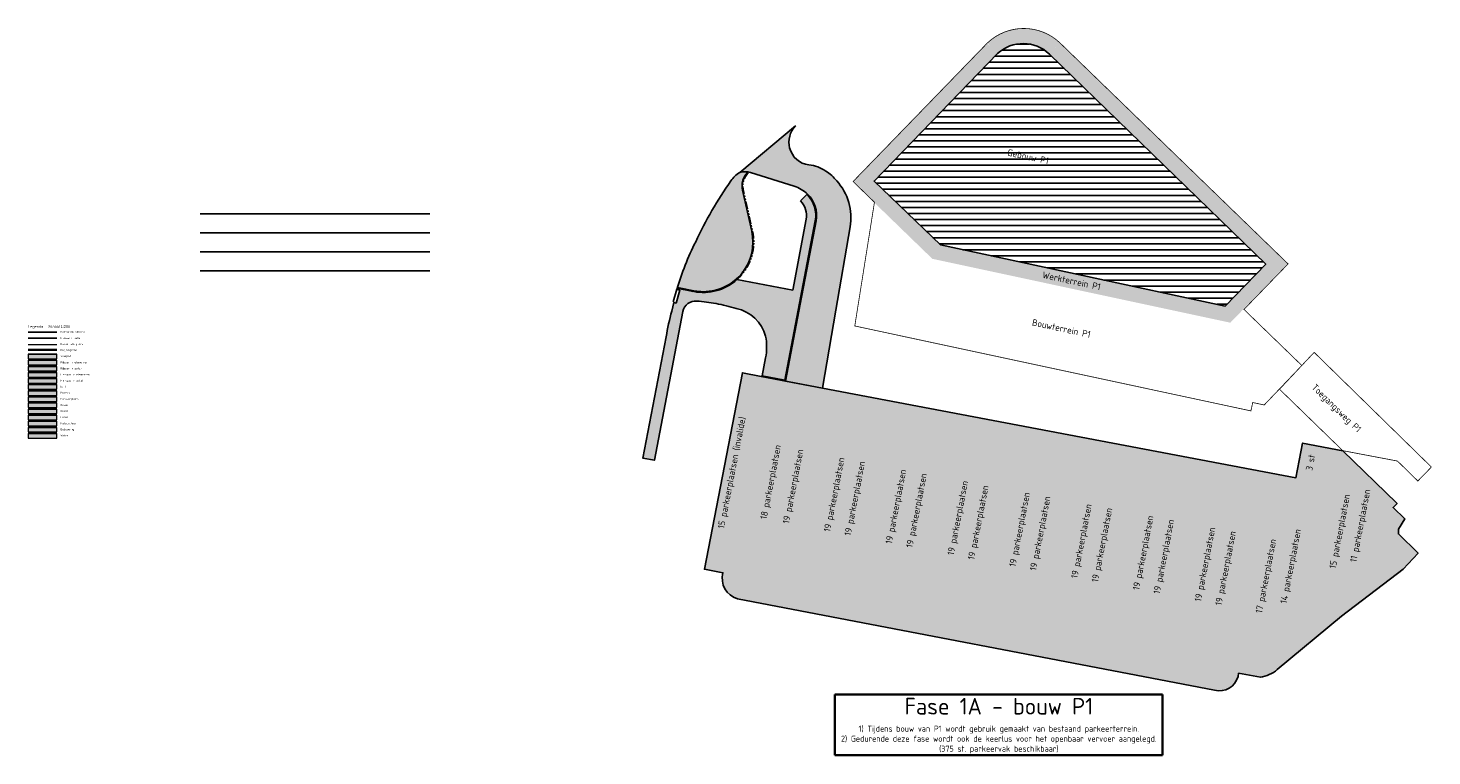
# Model space of a CAD drawing. Header units: metres. Extents: x 147454 to 148962, y 409264 to 410698.
# Tile 36 of 36: x 148320 to 148688, y 410507 to 410698. Entities that reach past the tile are written whole.
import ezdxf
from ezdxf.enums import TextEntityAlignment as Align
from ezdxf.lldxf.tags import DXFTag

# ---------------------------------------------------------------- set-up
doc = ezdxf.new("R2010")
doc.units = ezdxf.units.M
doc.linetypes.add('VH-TROTTOIRBAND_180-200', pattern=[20, 10, -2, 2, -2, 2, -2])
doc.linetypes.add('XX-PROJECTGRENS', pattern=[18, 12, -3, 0, -3])
doc.layers.get('Defpoints').update_dxf_attribs({"color": 171})
for name, color, linetype, lineweight in [('B-WE-KG-GRENS_PERCEEL-G', 150, 'KG-PERCEEL', 18), ('N-WE-KG-GRENS_PROJECT-G', 7, 'XX-PROJECTGRENS', 35), ('N-WE-KG-WERKGRENS-G', 7, 'XX-WERKGRENS', 35), ('X-XX-AL-LEGENDA-G', 7, 'Continuous', 18), ('X-XX-AL-LEGENDA-T25', 7, 'Continuous', 25), ('X-XX-AL-LEGENDA-T35', 50, 'Continuous', 35), ('X-XX-AL-T35', 50, 'Continuous', 35)]:
    doc.layers.add(name, color=color, linetype=linetype, lineweight=lineweight)
for name, color, linetype in [('B-WE-VH-VERHARDING-G', 252, 'Continuous'), ('N-WE-VH-KANTVERHARDING-G', 210, 'Continuous'), ('N-WE-VH-VERHARDING-AP_GROEN3', 75, 'Continuous'), ('N-WE-VH-VERHARDING-AP_WATER', 7, 'Continuous'), ('T-WE-VH-FASE-2A', 151, 'Continuous'), ('T-WE-VH-KANTOPSLUITING_TROTTOIRBAND_180 200-G', 210, 'VH-TROTTOIRBAND_180-200'), ('T-WE-VH-KANTVERHARDING-G', 210, 'Continuous'), ('T-WE-VH-VERHARDING-O', 252, 'Continuous')]:
    doc.layers.add(name, color=color, linetype=linetype)
for name, color, linetype, true_color in [('N-WE-VH-VERHARDING-AP_BEBOUWING', 7, 'Continuous', 0xe7e2d0), ('N-WE-VH-VERHARDING-AP_FIETSPAD-ASFALT', 7, 'Continuous', 0xcf7363), ('N-WE-VH-VERHARDING-AP_FIETSPAD-ELEMENT', 7, 'Continuous', 0xda9386), ('N-WE-VH-VERHARDING-AP_GROEN1', 7, 'Continuous', 0xdbffb8), ('N-WE-VH-VERHARDING-AP_GROEN2', 7, 'Continuous', 0xe6ec9c), ('N-WE-VH-VERHARDING-AP_INRIT', 7, 'Continuous', 0xfed9b3), ('N-WE-VH-VERHARDING-AP_NATUURSTEEN', 7, 'Continuous', 0xcccddb), ('N-WE-VH-VERHARDING-AP_PARKEERPLAATS', 7, 'Continuous', 0xa2bfc8), ('N-WE-VH-VERHARDING-AP_PLATEAU', 7, 'Continuous', 0xbc7452), ('N-WE-VH-VERHARDING-AP_RIJBAAN-ASFALT', 7, 'Continuous', 0xededed), ('N-WE-VH-VERHARDING-AP_RIJBAAN-ELEMENT', 7, 'Continuous', 0xc5b096), ('N-WE-VH-VERHARDING-AP_VOETPAD', 7, 'Continuous', 0xdbdbdb), ('T-WE-VH-FASE-1A', 7, 'Continuous', 0x00cccc), ('T-WE-VH-FASE-1B', 7, 'Continuous', 0x007f00), ('T-WE-VH-FASE-1C', 7, 'Continuous', 0xd4160c)]:
    doc.layers.add(name, color=color, linetype=linetype, true_color=true_color)
doc.styles.add('A-ARIAL', font='arial.ttf')
doc.styles.add('NLCS-ISO-M200-T25', font='NLCS-ISO.TTF', dxfattribs={"height": 0.5})
doc.styles.add('NLCS-ISO-M200-T35', font='NLCS-ISO.TTF', dxfattribs={"height": 0.7000000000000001})
doc.styles.add('NLCS-ISO-M500-T35', font='NLCS-ISO.TTF', dxfattribs={"height": 1.75})
doc.styles.get("Standard").update_dxf_attribs({"font": 'iv-font.shx'})
tags = doc.linetypes.add('KG-PERCEEL', pattern='A,5.5,-2,["P",Standard,S=1.8,R=0,X=-0.5,Y=-0.9],-2,5.5,-2,[5,NLCS.SHX,S=0.75,R=0,X=0,Y=0],-2', length=19).pattern_tags.tags
tags[6] = DXFTag(74, 10)
doc.linetypes.add('XX-WERKGRENS', pattern='A,0,[137,NLCS.SHX,S=0.5,R=0,X=0,Y=0],-30', length=30)

# ---------------------------------------------------------------- blocks, each defined once
blk = doc.blocks.new('Fase 1 - P-terrein in gebruik + keerlus')
at = {"layer": 'N-WE-VH-VERHARDING-AP_RIJBAAN-ASFALT', "transparency": 33554559}
h = blk.add_hatch(color=256, dxfattribs=at)
edge = h.paths.add_edge_path()
edge.add_line((147518.602, 410605.768), (147528.33, 410603.913))
edge.add_line((147528.33, 410603.913), (147531.83, 410624.343))
edge.add_line((147531.83, 410624.343), (147535.574, 410646.196))
edge.add_arc((147521.3134097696, 410648.6032031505), 14.46233247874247, 350.4187310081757, 402.1420041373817)
edge.add_arc((147522.0372083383, 410650.166458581), 12.89434945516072, 39.14803952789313, 56.24425524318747)
edge.add_arc((147523.5330670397, 410652.1549243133), 10.41085715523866, 57.00804634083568, 83.31501348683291)
edge.add_arc((147525.4558100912, 410668.4064839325), 5.954065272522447, 194.4076313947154, 263.1435444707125, ccw=False)
edge.add_arc((147525.6535655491, 410668.4668930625), 6.160639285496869, 136.1605247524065, 194.4941611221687, ccw=False)
edge.add_line((147521.21, 410672.734), (147506.594, 410660.512))
edge.add_arc((147507.9819954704, 410655.4569167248), 5.242174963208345, 73.99925770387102, 105.3535677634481, ccw=False)
edge.add_line((147509.427, 410660.496), (147520.881, 410656.875))
edge.add_arc((147518.3876184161, 410648.6556406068), 8.589227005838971, 45.82537545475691, 73.12457760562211, ccw=False)
edge.add_arc((147519.0681824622, 410649.2522009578), 7.687453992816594, -11.131880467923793, 46.36500718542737, ccw=False)
edge.add_line((147526.611, 410647.768), (147522.456, 410625.979))
edge.add_line((147522.456, 410625.979), (147518.602, 410605.768))
h = blk.add_hatch(color=256, dxfattribs=at)
edge = h.paths.add_edge_path()
edge.add_line((147512.206, 410606.963), (147507.283, 410607.936))
edge.add_line((147507.283, 410607.936), (147497.334, 410556.38))
edge.add_line((147497.334, 410556.38), (147502.164, 410555.448))
edge.add_arc((147507.6350761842, 410554.0252860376), 5.653033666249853, 165.423486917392, 253.113485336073)
edge.add_line((147505.993, 410548.616), (147631.188, 410524.603))
edge.add_arc((147632.4117661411, 410529.5477622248), 5.093945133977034, 256.0993317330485, 344.8211545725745)
edge.add_line((147637.328, 410528.214), (147637.476, 410529.062))
edge.add_line((147637.476, 410529.062), (147642.292, 410528.189))
edge.add_line((147642.292, 410528.189), (147643.191, 410528.026))
edge.add_arc((147641.8941878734, 410536.6628887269), 8.733703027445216, 278.5390622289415, 310.8349395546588)
edge.add_line((147647.6050000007, 410530.0550000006), (147664.488, 410544.028))
edge.add_line((147664.488, 410544.028), (147680.629, 410556.437))
edge.add_line((147680.629, 410556.437), (147684.568, 410560.587))
edge.add_line((147684.568, 410560.587), (147679.405, 410565.644))
edge.add_line((147679.405, 410565.644), (147679.405, 410566.9240092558))
edge.add_line((147679.405, 410566.9240092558), (147681.106, 410569.577))
edge.add_line((147681.106, 410569.577), (147678.033, 410572.585))
edge.add_line((147678.033, 410572.585), (147679.0809227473, 410573.65454655))
edge.add_line((147679.0809227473, 410573.65454655), (147678.9450199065, 410573.7877017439))
edge.add_line((147678.9450199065, 410573.7877017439), (147664.8151990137, 410587.4927950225))
edge.add_line((147664.8151990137, 410587.4927950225), (147654.260173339, 410589.4952883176))
edge.add_line((147654.260173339, 410589.4952883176), (147652.535, 410580.402))
edge.add_line((147652.535, 410580.402), (147528.33, 410603.913))
edge.add_line((147528.33, 410603.913), (147512.206, 410606.963))
at = {"layer": 'N-WE-VH-VERHARDING-AP_VOETPAD'}
h = blk.add_hatch(color=256, dxfattribs=at)
edge = h.paths.add_edge_path()
edge.add_arc((147518.6886771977, 410649.1590082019), 5.437275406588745, -9.837775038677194, 45.36264491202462, ccw=False)
edge.add_line((147524.046, 410648.23), (147520.479, 410629.617))
edge.add_line((147520.479, 410629.617), (147505.8620707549, 410632.3883672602))
edge.add_arc((147497.0526224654, 410642.2186073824), 13.20000000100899, 258.8982809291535, 311.86536077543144, ccw=False)
edge.add_line((147494.5109438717, 410629.26562047), (147490.6321726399, 410630.0267259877))
edge.add_arc((147490.5909015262, 410629.6863773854), 0.3428417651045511, 83.08599599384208, 165.0124935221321)
edge.add_line((147490.2597224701, 410629.7750391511), (147490.8527237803, 410629.6079337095))
edge.add_line((147490.8527237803, 410629.6079337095), (147489.8896365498, 410626.243603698))
edge.add_line((147489.8896365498, 410626.243603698), (147489.3129924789, 410626.4086762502))
edge.add_line((147489.3129924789, 410626.4086762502), (147488.7601435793, 410624.1338014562))
edge.add_arc((147559.6552934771, 410605.0750880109), 73.41223901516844, 164.95294682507, 170.3640936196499)
edge.add_line((147487.2788033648, 410617.363314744), (147481.1452523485, 410585.5664535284))
edge.add_line((147481.1452523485, 410585.5664535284), (147484.1916462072, 410584.9780865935))
edge.add_line((147484.1916462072, 410584.9780865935), (147491.6348028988, 410624.022906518))
edge.add_arc((147495.0170743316, 410623.3068749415), 3.457233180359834, 84.87608833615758, 168.0468876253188, ccw=False)
edge.add_arc((147491.4088689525, 410577.2847496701), 49.62038490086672, 79.60494421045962, 85.47243276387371, ccw=False)
edge.add_arc((147491.4224595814, 410577.3709573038), 49.53314002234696, 73.28387419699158, 79.60241418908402, ccw=False)
edge.add_arc((147503.5471736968, 410614.8627583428), 10.17205290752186, 15.147997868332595, 77.95612531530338, ccw=False)
edge.add_arc((147499.385981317, 410614.7179413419), 14.25802662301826, -11.410161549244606, 11.337307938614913, ccw=False)
edge.add_line((147513.3622137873, 410611.8972589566), (147512.4405108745, 410607.1226458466))
edge.add_line((147512.4405108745, 410607.1226458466), (147518.4428659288, 410606.0011927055))
edge.add_line((147518.4428659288, 410606.0011927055), (147526.4144886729, 410647.8051937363))
edge.add_arc((147518.9217821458, 410649.2057132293), 7.622473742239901, 349.4125781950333, 405.8768002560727)
edge.add_line((147524.2285751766, 410654.6774637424), (147522.509, 410653.028))
at = {"layer": 'T-WE-VH-FASE-1A', "linetype": 'ByBlock', "transparency": 33554623}
h = blk.add_hatch(dxfattribs=at)
h.set_pattern_fill('LINE', color=256, scale=0.5)
h.set_pattern_definition([(0, (0, 0), (0, 1.5875), [])])
edge = h.paths.add_edge_path()
edge.add_line((147559.2524876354, 410641.476714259), (147633.9826714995, 410625.4550999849))
edge.add_line((147633.9826714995, 410625.4550999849), (147644.6020751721, 410636.4134981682))
edge.add_line((147644.6020751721, 410636.4134981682), (147587.85526071, 410691.5636385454))
edge.add_arc((147580.9757441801, 410684.399324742), 9.93252938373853, 46.16175182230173, 132.7037928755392)
edge.add_line((147574.2394201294, 410691.6984396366), (147541.8198390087, 410658.2440271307))
edge.add_line((147541.8198390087, 410658.2440271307), (147559.2524876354, 410641.476714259))
h.paths.add_polyline_path([(147576.0838787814, 410664.6337428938), (147587.8912320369, 410662.1023316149), (147588.4419255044, 410664.6709510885), (147576.634572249, 410667.2023623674)], flags=24)
at = {"layer": 'T-WE-VH-VERHARDING-O', "true_color": 0x636466, "transparency": 33554559}
h = blk.add_hatch(color=251, dxfattribs=at)
h.dxf.hatch_style = 1
edge = h.paths.add_edge_path()
edge.add_arc((147566.2988676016, 410606.9200195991), 79.58357759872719, 153.5804489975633, 163.2703694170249, ccw=False)
edge.add_arc((147590.4720093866, 410597.6106831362), 105.401931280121, 144.8527110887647, 154.8952706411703, ccw=False)
edge.add_arc((147509.63926478, 410655.0450083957), 6.257924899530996, 119.1189782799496, 148.7816144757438, ccw=False)
edge.add_arc((147507.9823200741, 410655.454916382), 5.244189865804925, 80.81568041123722, 105.35116167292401, ccw=False)
edge.add_arc((147512.1895800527, 410656.9369692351), 5.001077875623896, 132.368834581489, 192.4301664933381)
edge.add_line((147507.3057320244, 410655.8604896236), (147509.7349278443, 410645.075026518))
edge.add_arc((147497.0526224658, 410642.2186073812), 12.99999999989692, -90.00000000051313, 12.69285495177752, ccw=False)
edge.add_arc((147497.0526224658, 410642.218607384), 13.00000000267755, 258.8982809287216, 269.99999999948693, ccw=False)
edge.add_line((147494.5494541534, 410629.4618778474), (147490.6706829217, 410630.2229833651))
edge.add_arc((147490.5744072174, 410629.7323399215), 0.5000000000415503, 78.89828092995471, 168.8982809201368)
at = {"layer": 'Defpoints'}
for points in [[(147518.602, 410605.768), (147528.33, 410603.913), (147531.83, 410624.343), (147535.574, 410646.196, 0.2295967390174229), (147532.037, 410658.307, 0.07473498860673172), (147529.202, 410660.887, 0.1152926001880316), (147524.745, 410662.495, -0.3092453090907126), (147519.689, 410666.925, -0.2601712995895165), (147521.21, 410672.734), (147506.594, 410660.512, -0.1376689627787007), (147509.427, 410660.496), (147520.881, 410656.875, -0.1196818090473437), (147524.373, 410654.816, -0.256276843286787), (147526.611, 410647.768), (147522.456, 410625.979)], [(147490.0837637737, 410629.8286156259, -0.04230546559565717), (147495.027, 410642.33, -0.0438469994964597), (147504.2875, 410658.2885, -0.1301552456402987), (147506.5940034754, 410660.5120009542, -0.1074671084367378), (147508.8193506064, 410660.6318756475, 0.2682360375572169), (147507.3057320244, 410655.8604896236), (147509.7349278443, 410645.075026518, -0.4806918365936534), (147497.0526224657, 410629.2186073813, -0.04847831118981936), (147494.5494541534, 410629.4618778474), (147490.6706829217, 410630.2229833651, 0.4142135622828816)], [(147512.206, 410606.963), (147507.283, 410607.936), (147497.334, 410556.38), (147502.164, 410555.448, 0.4024536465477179), (147505.993, 410548.616), (147631.188, 410524.603, 0.4076945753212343), (147637.328, 410528.214), (147637.476, 410529.062), (147642.292, 410528.189), (147643.191, 410528.026, 0.1418575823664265), (147647.6050000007, 410530.0550000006), (147664.488, 410544.028), (147680.629, 410556.437), (147684.568, 410560.587), (147679.405, 410565.644), (147679.405, 410566.9240092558), (147681.106, 410569.577), (147678.033, 410572.585), (147679.0809227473, 410573.65454655), (147678.9450199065, 410573.7877017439), (147664.8151990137, 410587.4927950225), (147654.260173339, 410589.4952883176), (147652.535, 410580.402), (147528.33, 410603.913)]]:
    blk.add_lwpolyline(points, format="xyb", close=True, dxfattribs=at)
at = {"layer": 'Defpoints', "flags": 128}
blk.add_lwpolyline([(147522.509, 410653.028, -0.2456255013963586), (147524.046, 410648.23), (147520.479, 410629.617), (147505.8620707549, 410632.3883672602, -0.2353171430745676), (147494.5109438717, 410629.26562047), (147490.6321726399, 410630.0267259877, 0.3735191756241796), (147490.2597224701, 410629.7750391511), (147490.8527237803, 410629.6079337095), (147489.8896365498, 410626.243603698), (147489.3129924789, 410626.4086762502), (147488.7601435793, 410624.1338014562, 0.02361497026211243), (147487.2788033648, 410617.363314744), (147481.1452523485, 410585.5664535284), (147484.1916462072, 410584.9780865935), (147491.6348028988, 410624.022906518, -0.3797185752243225), (147495.3258397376, 410626.7502926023, -0.02560734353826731), (147500.3620868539, 410626.0907174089, -0.02757681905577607), (147505.6696809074, 410624.8109050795, -0.2811255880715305), (147513.3657890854, 410617.5208501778, -0.09958178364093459), (147513.3622137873, 410611.8972589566), (147512.4405108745, 410607.1226458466), (147518.4428659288, 410606.0011927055), (147526.4144886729, 410647.8051937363, 0.2514805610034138), (147524.2285751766, 410654.6774637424)], format="xyb", close=True, dxfattribs=at)
at = {"layer": 'N-WE-KG-GRENS_PROJECT-G', "ltscale": 0.5, "const_width": 0.2, "flags": 128}
blk.add_lwpolyline([(147590.7223470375, 410694.3998221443), (147650.465361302, 410636.504926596), (147638.8889624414, 410624.5598640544), (147654.0705139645, 410609.8468648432), (147657.3105648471, 410613.2896825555), (147688.0695694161, 410583.1950255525), (147684.5169699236, 410579.5323292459), (147679.1692908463, 410584.7695451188), (147664.8151990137, 410587.4927950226), (147648.224521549, 410603.6161927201), (147654.0705139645, 410609.8468648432), (147644.2088453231, 410599.484136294), (147641.2023820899, 410600.1289216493), (147640.7142018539, 410597.9324549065), (147536.7762191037, 410620.2160681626), (147541.9383255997, 410652.6867484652), (147536.3332706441, 410658.1190011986), (147571.6017383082, 410694.513236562, -0.4015956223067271)], format="xyb", close=True, dxfattribs=at)
at = {"layer": 'T-WE-VH-FASE-1A', "color": 30, "true_color": 0xf26722, "const_width": 4}
blk.add_lwpolyline([(147558.1029959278, 410639.6777066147), (147634.6474140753, 410623.2671360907), (147647.4667906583, 410636.4957351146), (147589.2445255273, 410693.0023772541, 0.3981958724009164), (147572.8402177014, 410693.1284980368), (147538.991834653, 410658.1996763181)], format="xyb", close=True, dxfattribs=at)
at = {"layer": 'T-WE-VH-FASE-1A'}
blk.add_lwpolyline([(147559.2524876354, 410641.476714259), (147633.9826714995, 410625.4550999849), (147644.6020751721, 410636.4134981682), (147587.85526071, 410691.5636385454, 0.3966451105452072), (147574.2394201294, 410691.6984396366), (147541.8198390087, 410658.2440271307)], format="xyb", close=True, dxfattribs=at)
at = {"layer": 'T-WE-VH-KANTOPSLUITING_TROTTOIRBAND_180 200-G', "ltscale": 0.2, "flags": 128}
blk.add_lwpolyline([(147508.8830189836, 410660.4179332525, 0.2640770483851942), (147507.5057382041, 410655.8827064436), (147509.9300402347, 410645.1189714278, -0.5417956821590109), (147494.5109438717, 410629.26562047), (147490.6321726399, 410630.0267259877), (147490.6706829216, 410630.2229833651)], format="xyb", dxfattribs=at)
at = {"layer": 'T-WE-VH-KANTVERHARDING-G'}
blk.add_lwpolyline([(147489.1396155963, 410626.5370113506), (147490.0937151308, 410629.8699448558, -0.3895178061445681), (147490.6706829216, 410630.2229833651), (147494.5494541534, 410629.4618778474, 0.5417956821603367), (147509.7349278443, 410645.075026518), (147507.3106258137, 410655.8387615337, -0.2559487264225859), (147508.6364928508, 410660.4564328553, -0.2559487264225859)], format="xyb", dxfattribs=at)
at = {"layer": 'X-XX-AL-T35', "style": 'NLCS-ISO-M500-T35'}
for s, rotation, p in [('Gebouw P1', 347.899378, (147582.2630411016, 410664.6529951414)), ('Werkterrein P1', 347.899378, (147593.6714890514, 410632.0520810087)), ('Bouwterrein P1', 347.899378, (147590.9987241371, 410619.5854068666)), ('Toegangsweg P1', 315.818343, (147663.1857796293, 410598.6542750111))]:
    blk.add_text(s, height=1.75, rotation=rotation, dxfattribs=at).set_placement(p, align=Align.MIDDLE_CENTER)
at = {"layer": 'X-XX-AL-T35', "char_height": 1.75, "attachment_point": 5, "rotation": 78.96946079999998, "style": 'NLCS-ISO-M500-T35'}
for s, width, insert in [('15 parkeerplaatsen (invalide)', 38.4578736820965, (147504.729673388, 410581.6785837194)), ('18 parkeerplaatsen', 22.9725694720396, (147514.9331622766, 410579.2133881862)), ('19 parkeerplaatsen', 21.39224395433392, (147520.8220384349, 410578.0655637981)), ('19 parkeerplaatsen', 20.68604002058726, (147531.6125384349, 410575.927563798)), ('3 st', 12.03943037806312, (147656.344392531, 410584.3888240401)), ('19 parkeerplaatsen', 20.3972862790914, (147537.0170299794, 410574.9085204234)), ('19 parkeerplaatsen', 20.59221443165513, (147547.8075384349, 410572.770563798)), ('19 parkeerplaatsen', 21.17381652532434, (147553.2120384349, 410571.7515637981)), ('19 parkeerplaatsen', 20.96151910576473, (147564.0385384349, 410569.7985637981)), ('19 parkeerplaatsen', 20.56874743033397, (147569.4079593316, 410568.5941580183)), ('11 parkeerplaatsen', 20.1188159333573, (147669.6273809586, 410567.7508636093)), ('19 parkeerplaatsen', 20.98895880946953, (147580.2555384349, 410566.752063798)), ('19 parkeerplaatsen', 20.4958983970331, (147585.6610384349, 410565.736563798)), ('15 parkeerplaatsen', 21.11302669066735, (147664.2368809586, 410566.2698636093)), ('19 parkeerplaatsen', 21.02558161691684, (147596.4725384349, 410563.705063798)), ('19 parkeerplaatsen', 20.77581395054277, (147601.8780384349, 410562.689563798)), ('19 parkeerplaatsen', 20.54233907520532, (147612.6885384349, 410560.6585637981)), ('19 parkeerplaatsen', 21.22580207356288, (147618.0940384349, 410559.6425637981)), ('19 parkeerplaatsen', 21.44201570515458, (147628.9055384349, 410557.612063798)), ('19 parkeerplaatsen', 21.51893452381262, (147634.3110384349, 410556.596563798)), ('14 parkeerplaatsen', 20.478547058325, (147651.3768809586, 410557.1098636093)), ('17 parkeerplaatsen', 21.18229222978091, (147644.9103809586, 410554.5533636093))]:
    blk.add_mtext_dynamic_manual_height_columns(s, width=width, gutter_width=2.5, heights=[0], dxfattribs=dict(at, insert=insert))
at = {"layer": 'X-XX-AL-T35', "insert": (147574.5679787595, 410515.317579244), "char_height": 1.75, "attachment_point": 5, "style": 'NLCS-ISO-M500-T35', "bg_fill": 19, "box_fill_scale": 1.5, "bg_fill_color": 256, "bg_fill_transparency": 0}
blk.add_mtext_dynamic_manual_height_columns('{\\H2.5x;Fase 1A - bouw P1}\\P{\\H0.9x;1) Tijdens bouw van P1 wordt gebruik gemaakt van bestaand parkeerterrein.\\P2) Gedurende deze fase wordt ook de keerlus voor het openbaar vervoer aangelegd.\\P(375 st. parkeervak beschikbaar)}', width=84.22199116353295, gutter_width=2.5, heights=[0], dxfattribs=at)

msp = doc.modelspace()

# ---------------------------------------------------------------- hatches: boundary and pattern name
at = {"layer": 'N-WE-VH-VERHARDING-AP_BEBOUWING', "linetype": 'ByBlock'}
msp.add_hatch(color=256, dxfattribs=at).paths.add_polyline_path([(148327.3627010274, 410592.4141758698), (148327.3627010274, 410593.6141758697), (148319.8627010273, 410593.6141758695), (148319.8627010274, 410592.4141758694)])
at = {"layer": 'N-WE-VH-VERHARDING-AP_FIETSPAD-ASFALT'}
msp.add_hatch(color=256, dxfattribs=at).paths.add_polyline_path([(148327.3627010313, 410605.2141758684), (148327.3627010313, 410606.4141758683), (148319.8627010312, 410606.4141758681), (148319.8627010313, 410605.214175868)])
at = {"layer": 'N-WE-VH-VERHARDING-AP_FIETSPAD-ELEMENT'}
msp.add_hatch(color=256, dxfattribs=at).paths.add_polyline_path([(148327.3627010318, 410606.8141758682), (148327.3627010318, 410608.0141758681), (148319.8627010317, 410608.0141758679), (148319.8627010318, 410606.8141758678)])
at = {"layer": 'N-WE-VH-VERHARDING-AP_GROEN1'}
msp.add_hatch(color=256, dxfattribs=at).paths.add_polyline_path([(148327.3627010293, 410598.814175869), (148327.3627010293, 410600.014175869), (148319.8627010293, 410600.0141758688), (148319.8627010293, 410598.8141758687)])
at = {"layer": 'N-WE-VH-VERHARDING-AP_GROEN2'}
msp.add_hatch(color=256, dxfattribs=at).paths.add_polyline_path([(148327.3627010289, 410597.2141758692), (148327.3627010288, 410598.4141758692), (148319.8627010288, 410598.414175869), (148319.8627010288, 410597.2141758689)])
at = {"layer": 'N-WE-VH-VERHARDING-AP_GROEN3'}
msp.add_hatch(color=256, dxfattribs=at).paths.add_polyline_path([(148327.3627010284, 410595.6141758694), (148327.3627010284, 410596.8141758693), (148319.8627010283, 410596.8141758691), (148319.8627010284, 410595.614175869)])
at = {"layer": 'N-WE-VH-VERHARDING-AP_INRIT'}
msp.add_hatch(color=256, dxfattribs=at).paths.add_polyline_path([(148319.8627010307, 410604.8141758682), (148319.8627010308, 410603.6141758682), (148327.3627010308, 410603.6141758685), (148327.3627010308, 410604.8141758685)])
at = {"layer": 'N-WE-VH-VERHARDING-AP_NATUURSTEEN'}
msp.add_hatch(color=256, dxfattribs=at).paths.add_polyline_path([(148327.3627010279, 410594.0141758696), (148327.3627010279, 410595.2141758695), (148319.8627010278, 410595.2141758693), (148319.8627010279, 410594.0141758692)])
at = {"layer": 'N-WE-VH-VERHARDING-AP_PARKEERPLAATS'}
msp.add_hatch(color=256, dxfattribs=at).paths.add_polyline_path([(148327.3627010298, 410600.4141758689), (148327.3627010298, 410601.6141758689), (148319.8627010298, 410601.6141758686), (148319.8627010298, 410600.4141758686)])
at = {"layer": 'N-WE-VH-VERHARDING-AP_PLATEAU'}
msp.add_hatch(color=256, dxfattribs=at).paths.add_polyline_path([(148319.8627010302, 410603.2141758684), (148319.8627010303, 410602.0141758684), (148327.3627010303, 410602.0141758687), (148327.3627010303, 410603.2141758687)])
at = {"layer": 'N-WE-VH-VERHARDING-AP_RIJBAAN-ASFALT'}
msp.add_hatch(color=256, dxfattribs=at).paths.add_polyline_path([(148327.3627010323, 410608.414175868), (148327.3627010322, 410609.614175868), (148319.8627010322, 410609.6141758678), (148319.8627010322, 410608.4141758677)])
at = {"layer": 'N-WE-VH-VERHARDING-AP_RIJBAAN-ELEMENT', "linetype": 'ByBlock'}
msp.add_hatch(color=256, dxfattribs=at).paths.add_polyline_path([(148327.3627010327, 410610.0141758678), (148327.3627010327, 410611.2141758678), (148319.8627010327, 410611.2141758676), (148319.8627010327, 410610.0141758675)])
at = {"layer": 'N-WE-VH-VERHARDING-AP_VOETPAD'}
msp.add_hatch(color=256, dxfattribs=at).paths.add_polyline_path([(148327.3627010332, 410611.6141758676), (148327.3627010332, 410612.8141758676), (148319.8627010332, 410612.8141758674), (148319.8627010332, 410611.6141758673)])
at = {"layer": 'N-WE-VH-VERHARDING-AP_WATER'}
h = msp.add_hatch(color=256, dxfattribs=at)
h.set_gradient(color1=(128, 233, 249), tint=1, name='CYLINDER')
h.paths.add_polyline_path([(148319.8627010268, 410592.0141758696), (148319.8627010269, 410590.8141758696), (148327.3627010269, 410590.8141758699), (148327.3627010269, 410592.0141758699)])

# ---------------------------------------------------------------- linework, layer by layer
at = {"layer": 'B-WE-KG-GRENS_PERCEEL-G', "ltscale": 0.2, "flags": 128}
msp.add_lwpolyline([(148319.8587010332, 410615.3902744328), (148327.3627010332, 410615.3902744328)], dxfattribs=at)
at = {"layer": 'B-WE-VH-VERHARDING-G', "ltscale": 0.2, "flags": 128}
msp.add_lwpolyline([(148327.3627010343, 410618.590274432), (148319.8587010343, 410618.590274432)], dxfattribs=at)
at = {"layer": 'N-WE-KG-WERKGRENS-G', "ltscale": 0.02}
msp.add_lwpolyline([(148327.3627010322, 410613.9902744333), (148319.8587010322, 410613.9902744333)], dxfattribs=at)
at = {"layer": 'N-WE-VH-KANTVERHARDING-G', "ltscale": 0.2}
msp.add_lwpolyline([(148327.3627010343, 410616.990274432), (148319.8587010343, 410616.990274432)], dxfattribs=at)
at = {"layer": 'T-WE-VH-FASE-1A', "color": 4}
msp.add_lwpolyline([(148365.0075949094, 410649.6447364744), (148425.2984191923, 410649.6447364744)], dxfattribs=at)
at = {"layer": 'T-WE-VH-FASE-1B', "color": 1}
msp.add_lwpolyline([(148365.0075949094, 410644.6447364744), (148425.2984191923, 410644.6447364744)], dxfattribs=at)
at = {"layer": 'T-WE-VH-FASE-1C', "color": 5}
msp.add_lwpolyline([(148365.0075949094, 410639.6447364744), (148425.2984191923, 410639.6447364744)], dxfattribs=at)
at = {"layer": 'T-WE-VH-FASE-2A', "color": 3}
msp.add_lwpolyline([(148365.0075949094, 410634.6447364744), (148425.2984191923, 410634.6447364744)], dxfattribs=at)
at = {"layer": 'X-XX-AL-LEGENDA-G'}
for points in [[(148319.8627010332, 410612.8141758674), (148319.8627010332, 410611.6141758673), (148327.3627010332, 410611.6141758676), (148327.3627010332, 410612.8141758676), (148319.8627010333, 410612.8141758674), (148327.3627010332, 410612.8141758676)], [(148319.8627010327, 410611.2141758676), (148319.8627010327, 410610.0141758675), (148327.3627010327, 410610.0141758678), (148327.3627010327, 410611.2141758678), (148319.8627010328, 410611.2141758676), (148327.3627010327, 410611.2141758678)], [(148319.8627010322, 410609.6141758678), (148319.8627010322, 410608.4141758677), (148327.3627010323, 410608.414175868), (148327.3627010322, 410609.614175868), (148319.8627010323, 410609.6141758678), (148327.3627010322, 410609.614175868)], [(148319.8627010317, 410608.0141758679), (148319.8627010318, 410606.8141758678), (148327.3627010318, 410606.8141758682), (148327.3627010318, 410608.0141758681), (148319.8627010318, 410608.0141758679), (148327.3627010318, 410608.0141758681)], [(148319.8627010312, 410606.4141758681), (148319.8627010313, 410605.214175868), (148327.3627010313, 410605.2141758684), (148327.3627010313, 410606.4141758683), (148319.8627010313, 410606.4141758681), (148327.3627010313, 410606.4141758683)], [(148319.8627010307, 410604.8141758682), (148319.8627010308, 410603.6141758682), (148327.3627010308, 410603.6141758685), (148327.3627010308, 410604.8141758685), (148319.8627010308, 410604.8141758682), (148327.3627010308, 410604.8141758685)], [(148319.8627010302, 410603.2141758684), (148319.8627010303, 410602.0141758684), (148327.3627010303, 410602.0141758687), (148327.3627010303, 410603.2141758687), (148319.8627010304, 410603.2141758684), (148327.3627010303, 410603.2141758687)], [(148319.8627010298, 410601.6141758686), (148319.8627010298, 410600.4141758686), (148327.3627010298, 410600.4141758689), (148327.3627010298, 410601.6141758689), (148319.8627010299, 410601.6141758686), (148327.3627010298, 410601.6141758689)], [(148319.8627010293, 410600.0141758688), (148319.8627010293, 410598.8141758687), (148327.3627010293, 410598.814175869), (148327.3627010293, 410600.014175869), (148319.8627010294, 410600.0141758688), (148327.3627010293, 410600.014175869)], [(148319.8627010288, 410598.414175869), (148319.8627010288, 410597.2141758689), (148327.3627010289, 410597.2141758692), (148327.3627010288, 410598.4141758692), (148319.8627010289, 410598.414175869), (148327.3627010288, 410598.4141758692)], [(148319.8627010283, 410596.8141758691), (148319.8627010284, 410595.614175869), (148327.3627010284, 410595.6141758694), (148327.3627010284, 410596.8141758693), (148319.8627010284, 410596.8141758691), (148327.3627010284, 410596.8141758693)], [(148319.8627010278, 410595.2141758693), (148319.8627010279, 410594.0141758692), (148327.3627010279, 410594.0141758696), (148327.3627010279, 410595.2141758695), (148319.8627010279, 410595.2141758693), (148327.3627010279, 410595.2141758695)], [(148319.8627010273, 410593.6141758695), (148319.8627010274, 410592.4141758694), (148327.3627010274, 410592.4141758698), (148327.3627010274, 410593.6141758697), (148319.8627010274, 410593.6141758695), (148327.3627010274, 410593.6141758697)], [(148319.8627010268, 410592.0141758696), (148319.8627010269, 410590.8141758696), (148327.3627010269, 410590.8141758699), (148327.3627010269, 410592.0141758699), (148319.862701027, 410592.0141758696), (148327.3627010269, 410592.0141758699)]]:
    msp.add_lwpolyline(points, dxfattribs=at)

# ---------------------------------------------------------------- block references
at = {"layer": 'T-WE-VH-FASE-1A'}
msp.add_blockref('Fase 1 - P-terrein in gebruik + keerlus', (1000, 0), dxfattribs=at)

# ---------------------------------------------------------------- texts
at = {"layer": 'Defpoints', "style": 'A-ARIAL'}
msp.add_text('Schaal 1:200', height=0.7000000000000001, rotation=359.8908317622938, dxfattribs=at).set_placement((148325.1454177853, 410619.7351626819))
at = {"layer": 'X-XX-AL-LEGENDA-T25', "style": 'NLCS-ISO-M200-T25'}
for s, p in [('Bestaande situatie', (148328.3627010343, 410618.6862744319)), ('Nieuwe situatie', (148328.3627010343, 410617.0862744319)), ('Kadastrale grens', (148328.362701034, 410615.4862744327)), ('Projectgrens', (148328.362701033, 410613.8862744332)), ('Voetpad', (148328.362701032, 410612.2862744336)), ('Rijbaan in elementen', (148328.3627010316, 410610.6862744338)), ('Rijbaan in asfalt', (148328.3627010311, 410609.086274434)), ('Fietspad in elementen', (148328.3627010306, 410607.4862744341)), ('Fietspad in asfalt', (148328.3627010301, 410605.8862744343)), ('Inrit', (148328.3627010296, 410604.2862744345)), ('Plateau', (148328.3627010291, 410602.6862744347)), ('Groen', (148328.3627010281, 410599.486274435)), ('Parkeerplaats', (148328.3627010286, 410601.0862744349)), ('Groen', (148328.3627010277, 410597.8862744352)), ('Groen', (148328.3627010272, 410596.2862744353)), ('Natuursteen', (148328.3627010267, 410594.6862744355)), ('Water', (148328.3627010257, 410591.4862744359)), ('Bebouwing', (148328.3627010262, 410593.0862744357))]:
    msp.add_text(s, height=0.5, dxfattribs=at).set_placement(p, align=Align.MIDDLE_LEFT)
at = {"layer": 'X-XX-AL-LEGENDA-T35', "style": 'NLCS-ISO-M200-T35'}
msp.add_text('Legenda', height=0.7000000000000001, rotation=359.8908317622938, dxfattribs=at).set_placement((148319.8587010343, 410619.7351626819))

doc.saveas('drawing.dxf')
